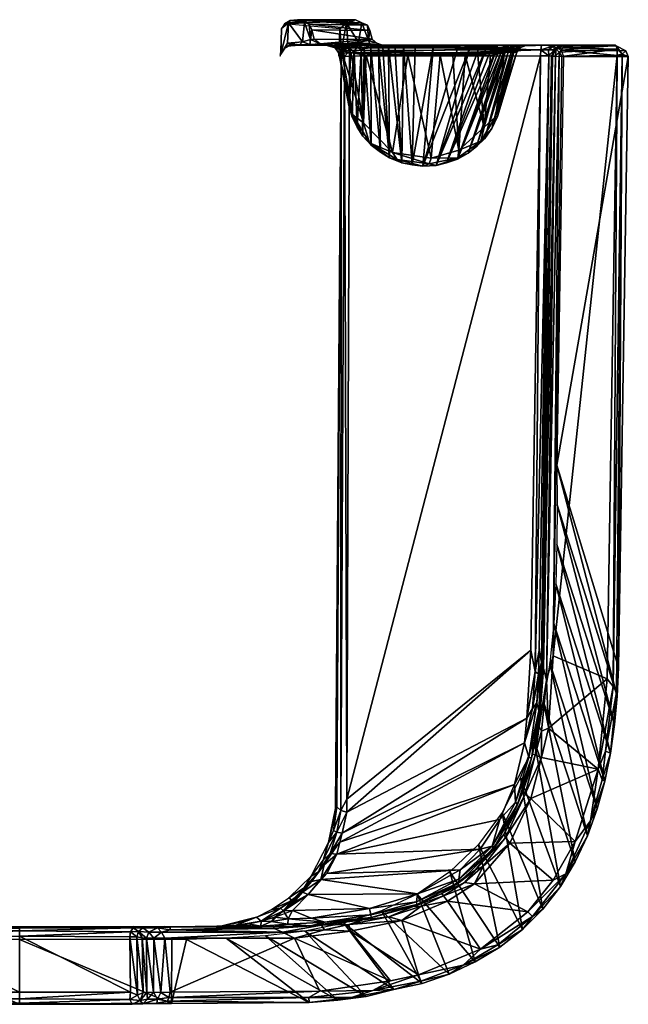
# Model space of a CAD drawing. Header units: inches. Extents: x -3.74 to 3.74, y -3.03 to 3.03.
# Tile 2 of 2: x 0 to 3.74, y -3.03 to 3.03. Entities that reach past the tile are written whole.
import ezdxf

# ---------------------------------------------------------------- set-up
doc = ezdxf.new("R2010")
doc.units = ezdxf.units.IN
doc.layers.get('0').update_dxf_attribs({"true_color": 0xc2ced6})

msp = doc.modelspace()

# ---------------------------------------------------------------- meshes
at = {"color": 7, "true_color": 0xf7fdff}
mesh = msp.add_polyface(dxfattribs=at)
corners = [(1.9278, 2.8681, 0.4134), (1.9396, 2.852, 0.4874), (1.8817, 2.8697, 0.5437), (1.8096, 2.9059, 0.5587), (2.1659, 2.9059, 27.4465), (1.7955, 2.9646, 0.5689), (1.7785, 2.9976, 0.5654), (2.1522, 2.9587, 27.4394), (2.1368, 2.9929, 27.4477), (1.7463, 3.0201, 0.5665), (2.0156, 3.0193, 27.4449), (1.9671, 2.9701, 27.448), (1.627, 3, 0.5665), (1.7077, 3.026, 0.5661), (2.1019, 3.0074, 27.475), (2.0636, 3.026, 27.4414), (1.6616, 3.0213, 0.5669), (1.7201, 2.8701, 0), (1.7187, 2.8724, 0.3705), (1.6691, 2.8713, 0.3709), (1.6395, 2.8636, -0.0001), (1.9953, 2.8667, 0.3674), (1.6043, 2.8134, 0.3983), (1.6093, 2.9713, 0.5697), (1.6006, 2.8025, 0.4284), (1.6509, 3.0065, 0.5298), (1.6463, 2.882, 0.4078), (1.6289, 2.8516, 0.3717), (1.5998, 2.8118), (1.7873, 2.9033, 0.4731), (1.8474, 2.8768, 0.5431), (1.75, 3.0082, 0.5328), (1.738, 2.889, 0.4106), (1.7824, 2.873, 0.3806), (1.9215, 2.8708, 3.7569), (1.9254, 2.8701, 4.1766), (1.9957, 2.8669, 2.2688)]
mesh.append_faces([[corners[k] for k in face] for face in [(0, 1, 2), (3, 4, 5), (6, 5, 7), (6, 8, 9), (10, 11, 12), (13, 9, 14), (15, 10, 16), (13, 15, 16), (16, 10, 12), (17, 18, 19), (19, 20, 17), (17, 21, 18), (22, 23, 24), (25, 22, 26), (26, 22, 27), (27, 28, 20), (29, 3, 5), (30, 3, 29), (29, 5, 6), (29, 31, 32), (31, 29, 6), (6, 9, 31), (12, 23, 25), (23, 22, 25), (9, 13, 31), (25, 31, 16), (16, 31, 13), (16, 12, 25), (33, 30, 29), (33, 29, 32), (25, 26, 32), (32, 31, 25), (26, 18, 32), (19, 18, 26), (26, 27, 19), (19, 27, 20), (30, 34, 35), (2, 36, 34), (33, 0, 2), (21, 0, 33), (21, 33, 18), (33, 2, 30), (33, 32, 18), (2, 34, 30)]], dxfattribs={"color": 7})
mesh = msp.add_polyface(dxfattribs=at)
corners = [(2.2236, 2.8713, 27.4406), (2.1943, 2.8807, 27.428), (1.8817, 2.8697, 0.5437), (1.8474, 2.8768, 0.5431), (1.8096, 2.9059, 0.5587), (2.1659, 2.9059, 27.4465), (2.0729, 2.8599, 2.7706), (2.1178, 2.8481, 2.9993), (2.0784, 2.8685, 3.0296), (2.1599, 2.8687, 3.4651), (2.1585, 2.8523, 3.2592), (2.0992, 2.8414, 2.8164), (2.0559, 2.8308, 2.3667), (2.0336, 2.8216, 1.9945), (2.018, 2.8526, 2.0994), (1.9396, 2.852, 0.4874), (1.9767, 2.8358, 0.4431), (1.9278, 2.8681, 0.4134), (1.9957, 2.8669, 2.2688), (2.0199, 2.8528, 0.4008), (1.9953, 2.8667, 0.3674), (2.026, 2.8673, 27.8647), (2.0289, 2.8358, 27.9193), (1.9864, 2.8402, 27.8721), (1.9773, 2.8458, 27.6076), (1.9604, 2.8009, 27.5969), (1.9671, 2.9701, 27.448), (1.7955, 2.9646, 0.5689), (2.1522, 2.9587, 27.4394), (2.038, 2.8717, 27.646), (2.0163, 2.8811, 27.6059), (2.153, 2.8737, 27.6068), (2.2003, 2.8703, 27.8587), (2.0825, 2.8874, 27.6024), (2.1442, 2.8985, 27.5413), (2.1019, 3.0074, 27.475), (2.0077, 3.0039, 27.479), (2.1368, 2.9929, 27.4477), (2.0636, 3.026, 27.4414), (2.0156, 3.0193, 27.4449), (1.7785, 2.9976, 0.5654), (1.7077, 3.026, 0.5661), (1.7463, 3.0201, 0.5665), (1.9215, 2.8708, 3.7569), (2.3577, 2.8673, 3.9961), (1.9254, 2.8701, 4.1766), (2.2725, 2.87, 3.8664)]
mesh.append_faces([[corners[k] for k in face] for face in [(0, 1, 2), (3, 4, 5), (5, 1, 3), (6, 7, 8), (9, 8, 7), (7, 10, 9), (11, 6, 12), (6, 11, 7), (13, 14, 15), (14, 12, 6), (15, 14, 2), (16, 15, 17), (14, 6, 18), (18, 6, 8), (2, 14, 18), (17, 19, 16), (20, 19, 17), (21, 22, 23), (21, 23, 24), (24, 25, 26), (27, 5, 28), (24, 29, 21), (30, 29, 24), (29, 31, 32), (32, 21, 29), (33, 29, 30), (31, 33, 34), (33, 31, 29), (35, 34, 33), (36, 35, 33), (33, 30, 36), (36, 30, 24), (36, 24, 26), (37, 34, 35), (34, 37, 28), (36, 38, 35), (38, 36, 39), (39, 36, 26), (28, 37, 40), (35, 38, 41), (42, 37, 35), (8, 9, 43), (18, 8, 43), (44, 45, 43), (9, 46, 43)]], dxfattribs={"color": 7})
mesh = msp.add_polyface(dxfattribs=at)
corners = [(2.9976, 2.8492, 2.3756), (3.0375, 2.8273, 0.9261), (3.0778, 2.855, 0.4924), (2.9931, 2.8535, 0.4004), (2.0341, 2.8221, 0.4224), (2.0199, 2.8528, 0.4008), (2.8146, 2.867, 3.7756), (2.8242, 2.8559, 3.6272), (2.9371, 2.8654, 3.2446), (2.8978, 2.8465, 3.2161), (2.9293, 2.8453, 3.0118), (2.8656, 2.8512, 3.4224), (2.7675, 2.8598, 3.826), (2.697, 2.8677, 4.0327), (2.3057, 2.865, 3.8752), (2.3577, 2.8673, 3.9961), (2.2725, 2.87, 3.8664), (2.2663, 2.8622, 3.7496), (2.2309, 2.8602, 3.6248), (3.0041, 2.8668, 2.7083), (3.042, 2.8657, 2.0737), (2.9447, 2.837, 2.8012), (2.1585, 2.8523, 3.2592), (2.2049, 2.8567, 3.4961), (2.1599, 2.8687, 3.4651), (3.0673, 2.868, 0.3917), (3.0354, 2.8396, 0.4372), (2.9844, 2.8666, 0.3663), (1.9953, 2.8667, 0.3674), (3.0631, 2.8665, 1.5551), (3.2062, 2.8689, 27.8698), (3.2033, 2.8398, 27.9225), (2.026, 2.8673, 27.8647), (2.0289, 2.8358, 27.9193), (2.2003, 2.8703, 27.8587), (2.1442, 2.8985, 27.5413), (2.2236, 2.8713, 27.4406), (2.153, 2.8737, 27.6068), (2.1943, 2.8807, 27.428), (2.1659, 2.9059, 27.4465), (1.9254, 2.8701, 4.1766), (3.323, 2.8701, 4.1555), (3.66, 2.8701, 27.8662), (2.1522, 2.9587, 27.4394), (1.7201, 2.8701, 0), (3.264, 2.8701, 0), (3.3092, 2.8699, 3.1677), (2.5423, 2.8693, 4.1614), (3.3202, 2.8701, 3.9445), (1.9215, 2.8708, 3.7569), (2.4305, 2.8685, 4.1032)]
mesh.append_faces([[corners[k] for k in face] for face in [(0, 1, 2), (3, 4, 5), (6, 7, 8), (9, 10, 8), (7, 11, 8), (9, 8, 11), (12, 7, 6), (13, 12, 6), (14, 15, 16), (17, 16, 18), (16, 17, 14), (19, 0, 20), (8, 10, 19), (19, 10, 21), (19, 21, 0), (22, 23, 24), (23, 18, 24), (24, 18, 16), (3, 25, 26), (27, 25, 3), (27, 5, 28), (3, 5, 27), (29, 0, 2), (20, 0, 29), (30, 31, 32), (33, 32, 31), (30, 32, 34), (35, 36, 37), (36, 35, 38), (39, 38, 35), (40, 41, 42), (42, 36, 40), (36, 34, 37), (36, 30, 34), (42, 30, 36), (39, 35, 43), (44, 45, 28), (27, 28, 45), (6, 8, 46), (47, 13, 48), (48, 13, 6), (49, 16, 15), (50, 47, 40), (15, 50, 40), (40, 47, 41)]], dxfattribs={"color": 7})
mesh = msp.add_polyface(dxfattribs=at)
corners = [(2.623, 2.1457, 0.6476), (2.8978, 2.8465, 3.2161), (2.8656, 2.8512, 3.4224), (2.5596, 2.1307, 0.6441), (2.8242, 2.8559, 3.6272), (2.0341, 2.8221, 0.4224), (2.9931, 2.8535, 0.4004), (2.9793, 2.8228, 0.422), (2.7675, 2.8598, 3.826), (2.1585, 2.8523, 3.2592), (2.2163, 2.211, 0.6346), (2.2049, 2.8567, 3.4961), (2.5423, 2.8693, 4.1614), (2.4766, 2.126, 0.6453), (2.697, 2.8677, 4.0327), (2.4305, 2.8685, 4.1032), (2.4124, 2.1335, 0.6508), (2.3577, 2.8673, 3.9961), (2.3057, 2.865, 3.8752), (2.3486, 2.1461, 0.6413), (2.2663, 2.8622, 3.7496), (2.2715, 2.1768, 0.635), (2.2309, 2.8602, 3.6248), (2.0431, 2.4268, 0.5894), (2.0746, 2.3646, 0.6024), (2.0559, 2.8308, 2.3667), (2.0992, 2.8414, 2.8164), (2.1178, 2.8481, 2.9993), (2.1604, 2.2539, 0.6256), (2.1093, 2.3095, 0.6071), (2.0226, 2.4984, 0.5669), (2.0336, 2.8216, 1.9945), (1.9616, 2.8197, 0.5008), (1.9396, 2.852, 0.4874), (2.018, 2.8526, 2.0994), (2.3859, 2.8074, 0.4268), (2.13, 2.8082, 0.4269), (2.5841, 2.8079, 0.4268), (2.1137, 2.3919, 0.5172), (2.2917, 2.2099, 0.559), (2.6985, 2.2244, 0.5556), (2.6612, 2.8079, 0.4268), (2.7384, 2.8079, 0.4268), (2.8159, 2.8079, 0.4268), (2.8538, 2.3654, 0.5251), (2.5293, 2.1745, 0.5662), (1.9767, 2.8358, 0.4431), (2.0479, 2.4417, 0.5312), (2.0199, 2.8528, 0.4008), (2.0274, 2.8012, 27.9339), (2.0289, 2.8358, 27.9193), (3.2033, 2.8398, 27.9225), (1.9864, 2.8402, 27.8721), (1.9951, 2.8004, 27.9169), (1.975, 2.8032, 27.8862), (1.9773, 2.8458, 27.6076), (1.9604, 2.8009, 27.5969), (1.6289, 2.8516, 0.3717), (1.6043, 2.8134, 0.3983), (1.5998, 2.8118)]
mesh.append_faces([[corners[k] for k in face] for face in [(0, 1, 2), (3, 2, 4), (5, 6, 7), (8, 3, 4), (9, 10, 11), (12, 13, 14), (14, 13, 8), (15, 16, 12), (17, 16, 15), (18, 19, 17), (20, 19, 18), (11, 21, 22), (22, 21, 20), (23, 24, 25), (25, 24, 26), (27, 28, 9), (26, 29, 27), (24, 29, 26), (30, 31, 32), (25, 31, 30), (30, 23, 25), (32, 31, 33), (31, 25, 34), (35, 36, 5), (37, 35, 7), (5, 7, 35), (36, 38, 5), (36, 35, 39), (40, 41, 42), (43, 44, 42), (35, 37, 45), (41, 40, 37), (46, 5, 38), (38, 47, 46), (46, 47, 32), (32, 47, 30), (33, 46, 32), (5, 46, 48), (49, 50, 51), (52, 50, 53), (50, 49, 53), (52, 53, 54), (55, 52, 56), (56, 52, 54), (57, 58, 59)]], dxfattribs={"color": 7})
mesh = msp.add_polyface(dxfattribs=at)
corners = [(2.69, 2.1689, 0.6425), (2.623, 2.1457, 0.6476), (2.6934, 2.1766, 0.5999), (2.5596, 2.1307, 0.6441), (2.5164, 2.1408, 0.5986), (2.2917, 2.2099, 0.559), (2.3204, 2.1657, 0.5969), (2.5293, 2.1745, 0.5662), (2.8577, 2.2961, 0.6154), (3.0009, 2.8255, 1.7573), (2.8077, 2.2465, 0.6256), (2.9829, 2.824, 2.1746), (2.7569, 2.2059, 0.6276), (2.9612, 2.8323, 2.5929), (2.9293, 2.8453, 3.0118), (2.8656, 2.8512, 3.4224), (2.901, 2.3571, 0.5953), (2.9243, 2.4281, 0.5365), (2.936, 2.4315, 0.5839), (2.8345, 2.2799, 0.5781), (2.8538, 2.3654, 0.5251), (2.7675, 2.8598, 3.826), (2.4766, 2.126, 0.6453), (2.2715, 2.1768, 0.635), (2.2049, 2.8567, 3.4961), (2.2163, 2.211, 0.6346), (2.1585, 2.8523, 3.2592), (2.1604, 2.2539, 0.6256), (2.5423, 2.8693, 4.1614), (2.4124, 2.1335, 0.6508), (2.3486, 2.1461, 0.6413), (2.3577, 2.8673, 3.9961), (2.2663, 2.8622, 3.7496), (2.1505, 2.2687, 0.5799), (2.1093, 2.3095, 0.6071), (2.1178, 2.8481, 2.9993), (2.6985, 2.2244, 0.5556), (2.1137, 2.3919, 0.5172), (2.0479, 2.4417, 0.5312), (2.0746, 2.3646, 0.6024), (2.0431, 2.4268, 0.5894), (2.0226, 2.4984, 0.5669), (2.13, 2.8082, 0.4269), (2.7384, 2.8079, 0.4268), (2.3859, 2.8074, 0.4268), (2.5841, 2.8079, 0.4268)]
mesh.append_faces([[corners[k] for k in face] for face in [(0, 1, 2), (1, 3, 2), (4, 2, 3), (5, 4, 6), (7, 4, 5), (8, 9, 10), (10, 11, 12), (12, 13, 0), (0, 14, 1), (3, 1, 15), (16, 17, 18), (8, 19, 16), (19, 17, 16), (19, 8, 10), (17, 19, 20), (10, 12, 19), (21, 22, 3), (23, 24, 25), (25, 26, 27), (28, 29, 22), (30, 29, 31), (30, 32, 23), (2, 19, 12), (2, 12, 0), (6, 30, 23), (23, 25, 33), (33, 25, 27), (6, 23, 33), (34, 33, 27), (27, 35, 34), (36, 19, 2), (20, 19, 36), (2, 7, 36), (7, 2, 4), (5, 6, 33), (5, 33, 37), (38, 37, 33), (33, 34, 38), (38, 34, 39), (39, 40, 38), (38, 40, 41), (5, 37, 42), (43, 20, 36), (7, 5, 44), (45, 36, 7)]], dxfattribs={"color": 7})
mesh = msp.add_polyface(dxfattribs=at)
corners = [(3.74, 2.8004, 28.1209), (3.7242, 2.8354, 28.1252), (3.3266, 2.8382), (2.9829, 2.824, 2.1746), (2.9976, 2.8492, 2.3756), (2.973, 2.8272, 2.3843), (2.9612, 2.8323, 2.5929), (2.9447, 2.837, 2.8012), (2.7569, 2.2059, 0.6276), (2.69, 2.1689, 0.6425), (2.9293, 2.8453, 3.0118), (2.936, 2.4315, 0.5839), (3.0375, 2.8273, 0.9261), (2.901, 2.3571, 0.5953), (3.0195, 2.8264, 1.3406), (3.0009, 2.8255, 1.7573), (2.8577, 2.2961, 0.6154), (2.8077, 2.2465, 0.6256), (2.8978, 2.8465, 3.2161), (2.623, 2.1457, 0.6476), (3.0551, 2.8264, 0.4995), (3.0778, 2.855, 0.4924), (2.9243, 2.4281, 0.5365), (3.0354, 2.8396, 0.4372), (2.9793, 2.8228, 0.422), (2.8538, 2.3654, 0.5251), (2.9931, 2.8535, 0.4004), (2.5841, 2.8079, 0.4268), (2.8931, 2.8079, 0.4268), (2.8159, 2.8079, 0.4268), (3.7025, 2.8133, 28.1736), (3.6711, 2.8445, 28.165), (3.6719, 2.8075, 28.1862), (3.3325, 2.8, 28.1862), (3.3142, 2.8255, 28.1752), (3.2923, 2.8008, 28.161), (3.2746, 2.8008, 28.1292), (3.2958, 2.847, 28.1235), (3.2839, 2.8403, 27.9859), (3.2683, 2.8028, 28.0055), (3.3404, 2.852, 28.1591), (3.6659, 2.8658, 28.1307), (3.2033, 2.8398, 27.9225), (3.2002, 2.8032, 27.9382), (2.0274, 2.8012, 27.9339), (3.2526, 2.8032, 27.9677), (3.2498, 2.8398, 27.939), (3.3415, 2.8004)]
mesh.append_faces([[corners[k] for k in face] for face in [(0, 1, 2), (3, 4, 5), (5, 4, 6), (4, 7, 6), (8, 3, 5), (5, 6, 8), (6, 7, 9), (9, 7, 10), (11, 12, 13), (13, 12, 14), (15, 16, 14), (13, 14, 16), (3, 17, 15), (10, 18, 19), (12, 20, 21), (4, 3, 15), (4, 15, 14), (4, 14, 12), (20, 11, 22), (20, 22, 23), (20, 12, 11), (23, 22, 24), (24, 22, 25), (23, 21, 20), (23, 24, 26), (27, 24, 28), (25, 29, 28), (24, 25, 28), (0, 30, 1), (31, 30, 32), (32, 33, 31), (31, 33, 34), (35, 36, 37), (37, 34, 35), (38, 37, 39), (37, 36, 39), (40, 31, 34), (41, 1, 30), (42, 43, 44), (38, 39, 45), (38, 45, 46), (45, 43, 42), (42, 46, 45), (47, 0, 2), (35, 33, 34)]], dxfattribs={"color": 7})
mesh = msp.add_polyface(dxfattribs=at)
corners = [(3.0778, 2.855, 0.4924), (3.0673, 2.868, 0.3917), (3.1099, 2.8672, 0.4811), (3.0631, 2.8665, 1.5551), (3.0354, 2.8396, 0.4372), (3.7025, 2.8133, 28.1736), (3.6711, 2.8445, 28.165), (3.6659, 2.8658, 28.1307), (3.3404, 2.852, 28.1591), (3.3388, 2.8673, 28.1221), (3.3142, 2.8255, 28.1752), (3.2958, 2.847, 28.1235), (3.2839, 2.8403, 27.9859), (3.3169, 2.8675, 27.9598), (3.2498, 2.8398, 27.939), (3.2819, 2.8658, 27.9044), (3.2033, 2.8398, 27.9225), (3.2062, 2.8689, 27.8698), (3.6609, 2.8703, 27.9393), (3.323, 2.8701, 4.1555), (3.66, 2.8701, 27.8662), (3.3048, 2.8701, 2.8608), (3.3002, 2.8701, 2.5339), (3.296, 2.87, 2.2416), (3.2915, 2.8701, 1.9256), (3.287, 2.87, 1.6088), (3.2821, 2.8701, 1.264), (3.2691, 2.8701, 0.3587), (3.2702, 2.8701, 0.4188), (2.9844, 2.8666, 0.3663), (3.264, 2.8701, 0), (2.9371, 2.8654, 3.2446), (3.0041, 2.8668, 2.7083), (3.3092, 2.8699, 3.1677), (3.3202, 2.8701, 3.9445), (2.8146, 2.867, 3.7756), (3.042, 2.8657, 2.0737), (2.5423, 2.8693, 4.1614), (3.7242, 2.8354, 28.1252), (3.3266, 2.8382)]
mesh.append_faces([[corners[k] for k in face] for face in [(0, 1, 2), (3, 0, 2), (1, 0, 4), (5, 6, 7), (6, 8, 7), (7, 8, 9), (8, 10, 11), (11, 12, 13), (12, 14, 15), (15, 13, 12), (9, 8, 11), (9, 11, 13), (15, 16, 17), (15, 14, 16), (18, 19, 7), (15, 20, 18), (18, 13, 15), (9, 13, 18), (18, 7, 9), (7, 21, 22), (22, 23, 7), (24, 25, 7), (26, 7, 25), (7, 23, 24), (15, 17, 20), (1, 27, 28), (28, 2, 1), (26, 3, 2), (26, 2, 28), (27, 29, 30), (27, 1, 29), (21, 31, 32), (33, 31, 21), (33, 34, 35), (22, 21, 32), (25, 3, 26), (36, 3, 25), (25, 24, 36), (23, 36, 24), (32, 23, 22), (23, 32, 36), (34, 19, 37), (34, 7, 19), (38, 7, 39), (39, 30, 38)]], dxfattribs={"color": 7})
mesh = msp.add_polyface(dxfattribs=at)
corners = [(3.3014, -0.1988), (3.6301, -1.4819, 28.1213), (3.6545, -1.3071, 28.1213), (3.2955, -0.4421), (3.2817, -0.6854), (3.5955, -1.6547, 28.1213), (3.3018, 0.0445), (3.2998, 0.2878), (3.6789, -0.9555, 28.1217), (3.74, 2.8004, 28.1209), (3.3415, 2.8004), (3.6707, -1.1315, 28.1217), (2.5164, 2.1408, 0.5986), (2.5596, 2.1307, 0.6441), (2.4766, 2.126, 0.6453), (2.4124, 2.1335, 0.6508), (2.3486, 2.1461, 0.6413), (2.3204, 2.1657, 0.5969), (3.6669, -1.1096, 28.1508), (3.6471, -1.073, 28.1737), (3.7025, 2.8133, 28.1736), (3.6719, 2.8075, 28.1862), (3.6107, -1.0254, 28.1894), (3.2778, -0.8846, 28.1894), (3.3325, 2.8, 28.1862), (3.3142, 2.8255, 28.1752), (3.2377, -1.0343, 28.174), (3.2188, -0.9599, 28.1514), (3.2923, 2.8008, 28.161), (3.2746, 2.8008, 28.1292), (3.2088, -0.972, 28.1227), (3.2683, 2.8028, 28.0055), (3.2071, -0.9233, 28.0721), (3.1927, -0.8504, 28.0331), (3.2526, 2.8032, 27.9677), (3.1888, -0.9961, 28.0355), (3.1782, -1.1731, 28.036), (3.1681, -0.9801, 28.0146), (3.2002, 2.8032, 27.9382), (3.1411, -0.85, 28.0032), (2.0104, -1.7642, 28.0166), (2.0274, 2.8012, 27.9339), (3.1172, -1.267, 28.0105), (1.9951, 2.8004, 27.9169), (1.9731, -1.8357, 28.0031), (1.9487, -1.8115, 27.9706), (1.975, 2.8032, 27.8862), (1.9414, -1.8229, 27.9409)]
mesh.append_faces([[corners[k] for k in face] for face in [(0, 1, 2), (3, 1, 0), (4, 5, 3), (0, 2, 6), (7, 8, 9), (9, 10, 7), (2, 11, 6), (7, 6, 11), (11, 8, 7), (12, 13, 14), (14, 15, 16), (17, 14, 16), (12, 14, 17), (18, 19, 20), (8, 18, 20), (9, 8, 20), (20, 19, 21), (19, 22, 21), (21, 22, 23), (21, 23, 24), (25, 23, 26), (26, 27, 28), (24, 23, 25), (25, 26, 28), (28, 27, 29), (29, 27, 30), (31, 29, 32), (29, 30, 32), (32, 33, 34), (34, 31, 32), (33, 32, 35), (32, 36, 35), (34, 33, 37), (33, 35, 37), (38, 34, 37), (38, 39, 40), (40, 41, 38), (38, 37, 39), (39, 37, 42), (41, 40, 43), (43, 40, 44), (44, 45, 46), (46, 43, 44), (46, 45, 47)]], dxfattribs={"color": 7})
mesh = msp.add_polyface(dxfattribs=at)
corners = [(3.3234, -2.302, 28.1213), (3.4144, -2.1508, 28.1213), (3.1612, -1.4039), (3.077, -1.6323), (3.5955, -1.6547, 28.1213), (3.6301, -1.4819, 28.1213), (3.2955, -0.4421), (3.2817, -0.6854), (3.549, -1.8252, 28.1213), (3.2577, -0.9276), (3.4892, -1.9913, 28.1213), (3.2195, -1.1677), (3.3568, -2.223, 28.1592), (3.4129, -2.0247, 28.1863), (3.5083, -1.8985, 28.1587), (3.5544, -1.5816, 28.1875), (3.2073, -1.3476, 28.174), (3.2502, -1.3287, 28.1895), (3.2073, -1.5087, 28.1862), (3.2377, -1.0343, 28.174), (3.1675, -1.4941, 28.1599), (3.6006, -1.4709, 28.1736), (3.5801, -1.6472, 28.1591), (3.1894, -1.2526, 28.1227), (3.1915, -1.3191, 28.1524), (3.1518, -1.4858, 28.1229), (3.6471, -1.073, 28.1737), (3.6669, -1.1096, 28.1508), (3.2188, -0.9599, 28.1514), (3.6545, -1.3071, 28.1213), (3.6707, -1.1315, 28.1217), (3.6789, -0.9555, 28.1217), (3.6107, -1.0254, 28.1894), (3.2778, -0.8846, 28.1894), (3.1403, -1.7611, 28.1862), (3.0122, -2.0362, 28.1862), (3.2088, -0.972, 28.1227), (3.1894, -1.2223, 28.0762), (3.2071, -0.9233, 28.0721), (3.1782, -1.1731, 28.036)]
mesh.append_faces([[corners[k] for k in face] for face in [(0, 1, 2), (3, 0, 2), (4, 5, 6), (7, 8, 4), (9, 10, 8), (9, 8, 7), (1, 10, 11), (11, 10, 9), (2, 1, 11), (12, 13, 14), (14, 13, 15), (16, 17, 18), (19, 17, 16), (16, 18, 20), (15, 21, 22), (15, 22, 14), (23, 24, 25), (21, 26, 27), (19, 16, 24), (20, 24, 16), (19, 24, 28), (14, 8, 10), (10, 12, 14), (5, 27, 29), (21, 27, 5), (5, 22, 21), (4, 8, 14), (14, 22, 4), (22, 5, 4), (29, 27, 30), (31, 30, 27), (21, 15, 26), (32, 26, 15), (32, 17, 33), (17, 15, 18), (32, 15, 17), (15, 13, 34), (18, 15, 34), (35, 34, 13), (33, 17, 19), (28, 23, 36), (23, 28, 24), (37, 36, 23), (38, 36, 37), (37, 39, 38)]], dxfattribs={"color": 7})
mesh = msp.add_polyface(dxfattribs=at)
corners = [(2.964, -1.8476), (3.2152, -2.4413, 28.1213), (3.077, -1.6323), (3.1058, -1.7336, 28.1596), (3.1403, -1.7611, 28.1862), (2.9858, -2.0007, 28.1597), (3.0122, -2.0362, 28.1862), (3.2073, -1.5087, 28.1862), (3.1675, -1.4941, 28.1599), (3.0948, -1.7122, 28.1229), (2.9758, -1.9818, 28.1237), (3.1518, -1.4858, 28.1229), (3.1915, -1.3191, 28.1524), (3.1444, -1.5132, 28.0797), (3.1894, -1.2526, 28.1227), (3.1894, -1.2223, 28.0762), (3.0595, -1.7974, 28.0842), (3.128, -1.5066, 28.0437), (3.0472, -1.783, 28.0491), (3.0399, -1.6759, 28.0205), (3.1782, -1.1731, 28.036), (3.1022, -1.4185, 28.0162), (3.1511, -1.2073, 28.0177), (3.1888, -0.9961, 28.0355), (2.8474, -2.176, 28.1599), (2.9113, -2.0707, 28.0856), (2.8016, -2.1993, 28.1245), (2.9029, -2.0545, 28.0539), (2.9513, -1.8894, 28.0244), (2.8297, -2.0732, 28.0276), (3.1681, -0.9801, 28.0146), (1.9491, -2.1032, 28.0239), (1.9679, -2.0295, 28.0217), (3.1411, -0.85, 28.0032), (3.1172, -1.267, 28.0105), (2.0105, -1.8441, 28.0182), (2.0104, -1.7642, 28.0166), (1.9813, -1.9744, 28.0201)]
mesh.append_faces([[corners[k] for k in face] for face in [(0, 1, 2), (3, 4, 5), (5, 4, 6), (3, 7, 4), (8, 7, 3), (9, 3, 10), (10, 3, 5), (11, 8, 9), (8, 3, 9), (11, 12, 8), (13, 11, 9), (14, 11, 13), (15, 14, 13), (13, 9, 16), (17, 13, 18), (18, 13, 16), (19, 17, 18), (15, 13, 17), (15, 17, 20), (21, 22, 20), (21, 17, 19), (20, 17, 21), (23, 20, 22), (5, 6, 24), (9, 10, 16), (16, 10, 25), (5, 26, 10), (26, 25, 10), (18, 16, 27), (16, 25, 27), (28, 18, 27), (28, 27, 29), (18, 28, 19), (23, 22, 30), (28, 29, 31), (19, 28, 31), (31, 32, 19), (33, 34, 35), (35, 36, 33), (32, 37, 21), (21, 19, 32), (37, 35, 34), (34, 21, 37), (30, 22, 34), (34, 22, 21)]], dxfattribs={"color": 7})
mesh = msp.add_polyface(dxfattribs=at)
corners = [(2.8195, -2.0433), (3.0904, -2.5661, 28.1209), (2.964, -1.8476), (2.951, -2.6744, 28.1209), (2.6439, -2.2114), (2.4427, -2.348), (2.7998, -2.7658, 28.1209), (2.64, -2.8398, 28.1209), (3.2152, -2.4413, 28.1213), (3.3234, -2.302, 28.1213), (3.077, -1.6323), (2.7254, -2.7857, 28.1594), (2.8324, -2.6863, 28.1862), (2.9392, -2.6606, 28.1587), (3.1513, -2.4863, 28.1597), (3.1222, -2.4567, 28.1862), (2.4498, -2.8449, 28.1862), (3.2774, -2.2634, 28.1862), (3.3568, -2.223, 28.1592), (3.4129, -2.0247, 28.1863), (3.4144, -2.1508, 28.1213), (3.4892, -1.9913, 28.1213), (2.5935, -2.3441, 28.1236), (2.7333, -2.2768, 28.1599), (2.6049, -2.3591, 28.1599), (2.7007, -2.2769, 28.0934), (2.8016, -2.1993, 28.1245), (2.7944, -2.2863, 28.1862), (2.6289, -2.3929, 28.1862), (2.8474, -2.176, 28.1599), (3.0122, -2.0362, 28.1862), (2.9858, -2.0007, 28.1597), (2.7061, -2.1993, 28.0296), (2.6983, -2.2573, 28.0571), (2.4451, -2.3478, 28.0322), (2.9113, -2.0707, 28.0856), (2.9029, -2.0545, 28.0539), (2.8297, -2.0732, 28.0276)]
mesh.append_faces([[corners[k] for k in face] for face in [(0, 1, 2), (3, 1, 0), (4, 3, 0), (4, 5, 6), (6, 3, 4), (5, 7, 6), (2, 1, 8), (8, 9, 10), (11, 12, 13), (14, 13, 12), (12, 15, 14), (12, 11, 16), (1, 14, 8), (6, 7, 11), (3, 13, 1), (13, 14, 1), (3, 6, 11), (11, 13, 3), (17, 18, 15), (14, 15, 18), (17, 19, 18), (20, 18, 21), (20, 9, 18), (14, 9, 8), (14, 18, 9), (22, 23, 24), (25, 26, 22), (27, 28, 24), (24, 23, 27), (29, 30, 27), (29, 27, 23), (29, 23, 26), (22, 26, 23), (26, 31, 29), (32, 33, 34), (33, 35, 25), (35, 26, 25), (35, 33, 36), (36, 32, 37), (36, 33, 32), (17, 15, 27), (27, 30, 17), (19, 17, 30), (28, 27, 15), (15, 12, 28)]], dxfattribs={"color": 7})
mesh = msp.add_polyface(dxfattribs=at)
corners = [(1.8498, -2.2591, 28.0252), (1.7927, -2.2713, 28.0012), (1.8707, -2.1689, 28.0122), (1.8352, -2.2122, 28), (1.7372, -2.3358, 28.002), (1.7721, -2.3504, 28.0269), (1.6821, -2.4008, 28.0209), (1.6203, -2.4508, 28.0189), (1.6766, -2.45, 28.0299), (1.6753, -2.3887, 27.9924), (1.603, -2.4347, 27.9717), (1.9071, -2.0982, 28.0125), (1.9491, -2.1032, 28.0239), (1.9679, -2.0295, 28.0217), (1.8968, -2.0312, 27.9444), (1.9479, -1.9681, 28.006), (1.8648, -2.139, 27.9764), (1.9813, -1.9744, 28.0201), (1.7474, -2.3098, 27.9701), (1.6539, -2.3724, 27.9517), (1.7919, -2.2378, 27.9595), (1.9731, -1.8357, 28.0031), (1.9274, -1.9575, 27.9732), (1.9487, -1.8115, 27.9706), (1.9414, -1.8229, 27.9409), (1.547, -2.4441, 27.9536), (1.8868, -2.2228, 28.026), (2.4451, -2.3478, 28.0322), (2.1494, -2.4372, 28.0339), (2.0105, -1.8441, 28.0182), (2.0104, -1.7642, 28.0166), (1.5671, -2.491, 28.0213)]
mesh.append_faces([[corners[k] for k in face] for face in [(0, 1, 2), (3, 2, 1), (4, 5, 6), (7, 5, 8), (6, 5, 7), (4, 6, 7), (4, 7, 9), (10, 9, 7), (11, 12, 2), (13, 12, 11), (2, 12, 0), (14, 15, 16), (2, 3, 11), (16, 11, 3), (17, 13, 11), (15, 11, 16), (9, 1, 4), (0, 5, 4), (4, 1, 0), (1, 9, 18), (18, 9, 19), (14, 16, 20), (3, 1, 18), (20, 3, 18), (20, 16, 3), (19, 20, 18), (21, 22, 23), (14, 23, 22), (22, 21, 15), (22, 15, 14), (14, 24, 23), (25, 9, 10), (19, 9, 25), (26, 0, 12), (5, 0, 27), (28, 8, 5), (15, 21, 29), (29, 17, 15), (30, 29, 21), (15, 17, 11), (10, 9, 4), (13, 11, 2), (1, 4, 3), (26, 0, 5), (7, 6, 31)]], dxfattribs={"color": 7})
mesh = msp.add_polyface(dxfattribs=at)
corners = [(2.223, -2.4524), (2.64, -2.8398, 28.1209), (2.4427, -2.348), (1.9915, -2.5276), (2.299, -2.9354, 28.1508), (2.4738, -2.8988, 28.1209), (2.1704, -2.9411, 28.1752), (1.8441, -2.9458, 28.1893), (2.2781, -2.8821, 28.1894), (2.4498, -2.8449, 28.1862), (2.3482, -2.5117, 28.1862), (2.0337, -2.5764, 28.1862), (2.0226, -2.5358, 28.1599), (2.2684, -2.4884, 28.1596), (2.4656, -2.8843, 28.1591), (2.7254, -2.7857, 28.1594), (2.1297, -2.9776, 28.1213), (2.0397, -2.9833, 28.151), (2.418, -2.425, 28.1222), (2.108, -2.5063, 28.1235), (2.1597, -2.4931, 28.0972), (2.4667, -2.4232, 28.1599), (2.4413, -2.4128, 28.0953), (2.4393, -2.3956, 28.0587), (2.1581, -2.4768, 28.0605), (2.5935, -2.3441, 28.1236), (2.7007, -2.2769, 28.0934), (2.6049, -2.3591, 28.1599), (2.6289, -2.3929, 28.1862), (2.6983, -2.2573, 28.0571), (2.4451, -2.3478, 28.0322), (2.1494, -2.4372, 28.0339), (2.8324, -2.6863, 28.1862), (1.8868, -2.2228, 28.026), (1.9491, -2.1032, 28.0239), (2.8297, -2.0732, 28.0276), (2.7061, -2.1993, 28.0296), (1.8498, -2.2591, 28.0252), (1.7721, -2.3504, 28.0269)]
mesh.append_faces([[corners[k] for k in face] for face in [(0, 1, 2), (3, 4, 5), (5, 0, 3), (0, 5, 1), (6, 7, 8), (9, 6, 8), (10, 11, 12), (12, 13, 10), (6, 9, 14), (14, 9, 15), (4, 6, 14), (4, 16, 17), (4, 17, 6), (18, 13, 19), (13, 12, 19), (4, 14, 5), (14, 1, 5), (14, 15, 1), (20, 18, 19), (21, 10, 13), (21, 13, 18), (18, 20, 22), (23, 22, 24), (22, 20, 24), (25, 22, 26), (21, 27, 28), (28, 10, 21), (18, 25, 27), (27, 21, 18), (26, 22, 23), (29, 26, 23), (25, 18, 22), (30, 23, 31), (31, 23, 24), (30, 29, 23), (11, 10, 9), (9, 8, 11), (32, 9, 10), (10, 28, 32), (33, 34, 35), (35, 36, 33), (37, 33, 36), (36, 30, 37), (30, 31, 38)]], dxfattribs={"color": 7})
mesh = msp.add_polyface(dxfattribs=at)
corners = [(0.9352, -2.6276), (0.9332, -3.0217, 28.1209), (1.025, -2.6276), (1.7793, -3.0146, 28.1213), (1.2683, -2.6193), (1.4033, -2.5311, 28.0067), (1.3589, -2.5425, 28.0158), (1.4838, -2.5155, 28.0158), (1.325, -2.541, 27.991), (0.9238, -2.9512, 28.1914), (1.8441, -2.9458, 28.1893), (0.9158, -2.9838, 28.1823), (1.7778, -2.985, 28.1736), (0.8704, -2.583, 28.1802), (1.6145, -2.5823, 28.1742), (0.8917, -2.6193, 28.1913), (1.6888, -2.6187, 28.1894), (0.9077, -3.0068, 28.1593), (0.9254, -2.5516, 28.111), (1.559, -2.5504, 28.1069), (0.9254, -2.5677, 28.1599), (1.5632, -2.561, 28.152), (1.5671, -2.491, 28.0213), (1.5483, -2.5161, 28.0323), (1.6203, -2.4508, 28.0189), (1.4549, -2.4894, 27.9544), (1.603, -2.4347, 27.9717), (1.547, -2.4441, 27.9536), (0.8679, -2.9543, 28.2036), (0.8423, -3.0189, 28.1496), (0.8475, -2.556, 28.1477), (1.2354, -2.5454, 27.9735), (1.4816, -2.5455, 28.056), (1.1541, -2.5484, 27.9555), (0.9212, -2.5491, 27.9948), (1.3577, -2.5221, 27.9551), (0.8888, -2.5484, 27.9555), (1.7877, -2.5442, 28.0957)]
mesh.append_faces([[corners[k] for k in face] for face in [(0, 1, 2), (3, 4, 2), (2, 1, 3), (5, 6, 7), (7, 6, 8), (5, 7, 8), (9, 10, 11), (11, 10, 12), (13, 14, 15), (16, 15, 14), (17, 3, 1), (11, 12, 17), (17, 12, 3), (18, 19, 20), (19, 21, 20), (22, 23, 7), (7, 24, 23), (25, 26, 7), (26, 25, 27), (28, 9, 11), (15, 9, 28), (21, 14, 20), (20, 14, 13), (17, 1, 29), (18, 20, 30), (6, 19, 31), (6, 32, 19), (7, 32, 5), (7, 23, 32), (5, 32, 6), (33, 31, 34), (31, 8, 6), (8, 31, 25), (25, 31, 35), (25, 7, 8), (5, 6, 8), (33, 34, 36), (34, 18, 36), (34, 31, 19), (19, 18, 34), (15, 16, 9), (9, 16, 10), (33, 31, 8), (5, 8, 31), (37, 19, 18)]], dxfattribs={"color": 7})
mesh = msp.add_polyface(dxfattribs=at)
corners = [(2.299, -2.9354, 28.1508), (1.9915, -2.5276), (1.753, -2.5764), (2.1297, -2.9776, 28.1213), (1.9549, -3.0008, 28.1213), (1.5112, -2.6047), (1.2683, -2.6193), (1.7793, -3.0146, 28.1213), (1.7778, -2.985, 28.1736), (1.8441, -2.9458, 28.1893), (2.1704, -2.9411, 28.1752), (2.0337, -2.5764, 28.1862), (1.6888, -2.6187, 28.1894), (1.8734, -2.5677, 28.174), (2.0226, -2.5358, 28.1599), (1.6145, -2.5823, 28.1742), (2.0397, -2.9833, 28.151), (1.8546, -2.5396, 28.124), (2.108, -2.5063, 28.1235), (1.5632, -2.561, 28.152), (1.559, -2.5504, 28.1069), (1.7877, -2.5442, 28.0957), (2.1597, -2.4931, 28.0972), (1.8771, -2.5203, 28.0614), (1.6474, -2.5324, 28.062), (1.6498, -2.5004, 28.037), (1.5483, -2.5161, 28.0323), (1.4816, -2.5455, 28.056), (2.1581, -2.4768, 28.0605), (1.7914, -2.4957, 28.0362), (1.5671, -2.491, 28.0213), (1.6203, -2.4508, 28.0189), (1.4838, -2.5155, 28.0158), (1.603, -2.4347, 27.9717), (2.1494, -2.4372, 28.0339), (1.6766, -2.45, 28.0299), (2.2781, -2.8821, 28.1894)]
mesh.append_faces([[corners[k] for k in face] for face in [(0, 1, 2), (2, 3, 0), (4, 5, 6), (6, 7, 4), (5, 4, 3), (3, 2, 5), (8, 9, 10), (11, 12, 13), (14, 11, 13), (13, 12, 15), (4, 16, 3), (8, 10, 16), (16, 4, 7), (8, 16, 7), (13, 15, 17), (14, 13, 17), (18, 14, 17), (17, 19, 20), (18, 17, 21), (22, 18, 21), (21, 17, 20), (23, 21, 24), (25, 24, 26), (21, 20, 24), (24, 20, 27), (26, 24, 27), (22, 21, 23), (28, 22, 23), (29, 23, 25), (23, 24, 25), (25, 26, 30), (31, 26, 30), (30, 32, 31), (33, 31, 32), (17, 15, 19), (29, 34, 28), (28, 23, 29), (31, 25, 30), (35, 25, 31), (12, 11, 36), (36, 9, 12), (34, 29, 35), (29, 25, 35), (35, 31, 30)]], dxfattribs={"color": 7})
mesh = msp.add_polyface(dxfattribs=at)
corners = [(-0.0017, -3.0242, 28.1647), (-0.0002, -2.6272), (-0.9352, -2.6276), (-0.9304, -3.0217, 28.1205), (0.9332, -3.0217, 28.1209), (0.9352, -2.6276), (0.8423, -3.0189, 28.1496), (0.6762, -2.9965, 28.3721), (0.6921, -3.0255, 28.3189), (-0.0002, -3.0189, 28.3402), (-0.6793, -2.9827, 28.3827), (-0.0002, -2.9917, 28.3736), (-0.6903, -3.0083, 28.3599), (-0.6862, -3.0248, 28.3232), (-0.0002, -3.026, 28.291), (-0.7316, -3.0034, 28.3395), (0.6805, -2.9508, 28.3902), (-0.0002, -2.9508, 28.3874), (-0.6805, -2.9508, 28.3902), (-0.7285, -2.9516, 28.3744), (-0.6908, -2.6102, 28.359), (-0.0002, -2.6071, 28.3536), (0.677, -2.6106, 28.3591), (-0.7573, -2.6209, 28.3221), (-0.7033, -2.575, 28.3342), (-0.0002, -2.5575, 28.3004), (-0.0002, -2.5744, 28.3343), (-0.6844, -2.5555, 28.2941), (0.6975, -2.5555, 28.294), (0.6805, -2.5795, 28.3417), (-0.7432, -2.5723, 28.3012), (-0.7518, -3.0215, 28.223), (-0.8323, -3.0189, 28.1521), (0.7561, -3.0221, 28.2154), (-0.7184, -2.548, 27.955), (0.6972, -2.5484, 27.9555)]
mesh.append_faces([[corners[k] for k in face] for face in [(0, 1, 2), (2, 3, 0), (0, 4, 1), (1, 4, 5), (6, 4, 0), (7, 8, 9), (10, 11, 12), (11, 9, 12), (9, 11, 7), (13, 9, 14), (9, 8, 14), (12, 9, 13), (12, 13, 15), (16, 7, 11), (11, 17, 16), (10, 17, 11), (18, 17, 10), (18, 10, 19), (12, 15, 19), (19, 10, 12), (20, 21, 17), (17, 18, 20), (21, 22, 16), (16, 17, 21), (20, 18, 19), (20, 23, 24), (25, 26, 24), (24, 27, 25), (26, 25, 28), (28, 29, 26), (24, 26, 20), (26, 21, 20), (21, 26, 29), (29, 22, 21), (27, 24, 30), (31, 0, 32), (14, 0, 31), (31, 13, 14), (33, 0, 14), (14, 8, 33), (6, 0, 33), (32, 0, 3), (34, 25, 27), (35, 25, 34), (35, 28, 25)]], dxfattribs={"color": 7})
mesh = msp.add_polyface(dxfattribs=at)
corners = [(0.7403, -3.0034, 28.3356), (0.7862, -2.994, 28.262), (0.7561, -3.0221, 28.2154), (0.6921, -3.0255, 28.3189), (0.6762, -2.9965, 28.3721), (0.7236, -2.9691, 28.3764), (0.7581, -2.9528, 28.3504), (0.7813, -2.9528, 28.3087), (0.8226, -2.9508, 28.2374), (0.6805, -2.9508, 28.3902), (0.7522, -2.6173, 28.328), (0.7789, -2.6189, 28.2866), (0.7207, -2.611, 28.3473), (0.7301, -2.5785, 28.3216), (0.677, -2.6106, 28.3591), (0.6805, -2.5795, 28.3417), (0.6975, -2.5555, 28.294), (0.8478, -2.9949, 28.1925), (0.9077, -3.0068, 28.1593), (0.9158, -2.9838, 28.1823), (0.8423, -3.0189, 28.1496), (0.8679, -2.9543, 28.2036), (0.8917, -2.6193, 28.1913), (0.8238, -2.6185, 28.2264), (0.8704, -2.583, 28.1802), (0.7945, -2.5827, 28.2331), (0.8475, -2.556, 28.1477), (0.756, -2.5564, 28.2069), (0.9254, -2.5677, 28.1599), (0.6972, -2.5484, 27.9555), (0.8888, -2.5484, 27.9555), (0.9254, -2.5516, 28.111)]
mesh.append_faces([[corners[k] for k in face] for face in [(0, 1, 2), (3, 0, 2), (4, 0, 3), (0, 5, 6), (6, 7, 0), (1, 7, 8), (1, 0, 7), (5, 4, 9), (5, 0, 4), (10, 11, 7), (7, 6, 10), (8, 7, 11), (12, 10, 6), (6, 5, 12), (10, 12, 13), (14, 12, 5), (5, 9, 14), (15, 12, 14), (13, 12, 15), (13, 15, 16), (1, 17, 2), (18, 17, 19), (20, 2, 17), (19, 17, 21), (8, 21, 17), (17, 1, 8), (22, 21, 23), (23, 24, 22), (23, 21, 8), (24, 23, 25), (25, 11, 13), (23, 11, 25), (13, 11, 10), (11, 23, 8), (26, 25, 27), (24, 25, 26), (13, 16, 27), (27, 25, 13), (28, 24, 26), (20, 17, 18), (29, 27, 16), (30, 31, 26), (30, 26, 29), (26, 27, 29)]], dxfattribs={"color": 7})

doc.saveas('drawing.dxf')
